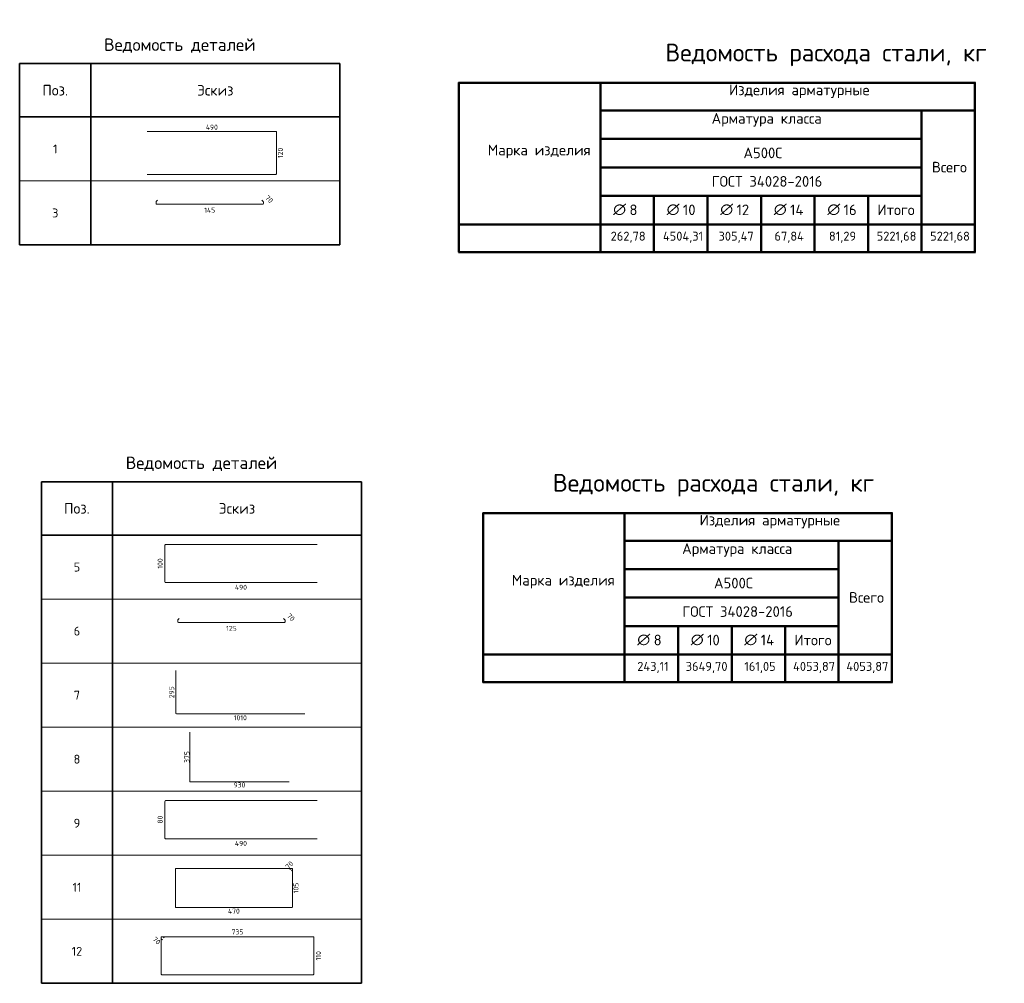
# Model space of a CAD drawing. Header units: millimetres. Extents: x 31477 to 55034, y 1098 to 14997.
# Tile 2 of 2: x 41195 to 55034, y 1098 to 14641. Entities that reach past the tile are written whole.
import ezdxf

# ---------------------------------------------------------------- set-up
doc = ezdxf.new("R2010")
doc.units = ezdxf.units.MM
doc.layers.add('Standard', color=7, linetype='Continuous', lineweight=25)
doc.layers.add('Экспликация_ описание', color=7, linetype='Continuous', lineweight=13)
doc.styles.add('ISOCPEUR', font='ISOCPEUR')

msp = doc.modelspace()

# ---------------------------------------------------------------- linework, layer by layer
at = {"layer": 'Standard', "color": 7, "linetype": 'Continuous', "lineweight": 35, "transparency": 33554687}
for p, q in [((41195, 14025), (45695, 14025)), ((41195, 13275), (41195, 14025)), ((41195, 14025), (41195, 12375)), ((42195, 13275), (42195, 14025)), ((42195, 14025), (42195, 12375)), ((45695, 13275), (45695, 14025)), ((45695, 14025), (45695, 12375)), ((45695, 13275), (41195, 13275)), ((41195, 13125), (41195, 11475)), ((42195, 13125), (42195, 11475)), ((45695, 13125), (45695, 11475)), ((41195, 11475), (45695, 11475)), ((41500, 8148), (46000, 8148)), ((41500, 7398), (41500, 8148)), ((41500, 8148), (41500, 6498)), ((42500, 7398), (42500, 8148)), ((42500, 8148), (42500, 6498)), ((46000, 7398), (46000, 8148)), ((46000, 8148), (46000, 6498)), ((46000, 7398), (41500, 7398)), ((41500, 7248), (41500, 5598)), ((42500, 7248), (42500, 5598)), ((46000, 7248), (46000, 5598)), ((41500, 6348), (41500, 4698)), ((42500, 6348), (42500, 4698)), ((46000, 6348), (46000, 4698)), ((41500, 5448), (41500, 3798)), ((42500, 5448), (42500, 3798)), ((46000, 5448), (46000, 3798)), ((41500, 4548), (41500, 2898)), ((42500, 4548), (42500, 2898)), ((46000, 4548), (46000, 2898)), ((41500, 3648), (41500, 1998)), ((42500, 3648), (42500, 1998)), ((46000, 3648), (46000, 1998)), ((41500, 2748), (41500, 1098)), ((42500, 2748), (42500, 1098)), ((46000, 2748), (46000, 1098)), ((41500, 1098), (46000, 1098))]:
    msp.add_line(p, q, dxfattribs=at)
at = {"layer": 'Standard', "color": 4, "linetype": 'Continuous', "lineweight": 18, "transparency": 33554687}
for p, q in [((42988, 13072), (44796, 13072)), ((44804, 13063), (44804, 12475)), ((44796, 12466), (42988, 12466)), ((43235, 6740), (43235, 7255)), ((43245, 7265), (45374, 7265)), ((45374, 6730), (43245, 6730)), ((43389, 4895), (43389, 5492)), ((45204, 4886), (43397, 4886)), ((43588, 3936), (43588, 4627)), ((44983, 3929), (43595, 3929)), ((43235, 3140), (43235, 3655)), ((43245, 3665), (45374, 3665)), ((45374, 3130), (43245, 3130))]:
    msp.add_line(p, q, dxfattribs=at)
at = {"layer": 'Standard', "color": 7, "linetype": 'Continuous', "lineweight": 13, "transparency": 33554687}
for p, q in [((41195, 12375), (45695, 12375)), ((41195, 11475), (45695, 11475)), ((41500, 6498), (46000, 6498)), ((41500, 5598), (46000, 5598)), ((41500, 4698), (46000, 4698)), ((41500, 3798), (46000, 3798)), ((41500, 2898), (46000, 2898)), ((41500, 1998), (46000, 1998)), ((41500, 1098), (46000, 1098))]:
    msp.add_line(p, q, dxfattribs=at)
at = {"layer": 'Standard', "color": 40, "linetype": 'Continuous', "lineweight": 18, "transparency": 33554687}
for p, q in [((43112, 12056), (43112, 12079)), ((43114, 12084), (43133, 12104)), ((44612, 12048), (43120, 12048)), ((44599, 12104), (44618, 12084)), ((44620, 12079), (44620, 12056)), ((43417, 6179), (43417, 6202)), ((43419, 6208), (43438, 6227)), ((44917, 6171), (43425, 6171)), ((44904, 6227), (44923, 6208)), ((44925, 6202), (44925, 6179)), ((43384, 2169), (43384, 2705)), ((43390, 2711), (45023, 2711)), ((44994, 2698), (45006, 2709)), ((45009, 2711), (45023, 2711)), ((45026, 2689), (45014, 2677)), ((45028, 2706), (45028, 2169)), ((45028, 2706), (45028, 2692)), ((45021, 2163), (43390, 2163)), ((43184, 1729), (43184, 1747)), ((43184, 1225), (43184, 1747)), ((43201, 1709), (43186, 1725)), ((43190, 1753), (45320, 1753)), ((43190, 1753), (43208, 1753)), ((43213, 1751), (43228, 1736)), ((45328, 1745), (45328, 1225)), ((45320, 1217), (43192, 1217))]:
    msp.add_line(p, q, dxfattribs=at)
at = {"layer": 'Standard', "color": 4, "linetype": 'Continuous', "lineweight": 18, "transparency": 33554687}
for centre, radius, start, end in [((44796, 13063), 8.36, 0, 90), ((44796, 12475), 8.36, 270, 0), ((43245, 7255), 9.84, 90, 180), ((43245, 6740), 9.84, 180, 270), ((43397, 4895), 8.36, 180, 270), ((43595, 3936), 6.42, 180, 270), ((43245, 3655), 9.84, 90, 180), ((43245, 3140), 9.84, 180, 270)]:
    msp.add_arc(centre, radius, start, end, dxfattribs=at)
at = {"layer": 'Standard', "color": 40, "linetype": 'Continuous', "lineweight": 18, "transparency": 33554687}
for centre, radius, start, end in [((43120, 12079), 8, 135, 180), ((43120, 12056), 8, 180, 270), ((44612, 12056), 8, 270, 0), ((44612, 12079), 8, 0, 45), ((43425, 6202), 8, 135, 180), ((43425, 6179), 8, 180, 270), ((44917, 6179), 8, 270, 0), ((44917, 6202), 8, 0, 45), ((43390, 2705), 6.05, 90, 180), ((45009, 2706), 4.84, 90, 135), ((45023, 2706), 4.84, 0, 90), ((45023, 2706), 4.84, 0, 90), ((45023, 2692), 4.84, 315, 0), ((43390, 2169), 6.05, 180, 270), ((45021, 2169), 6.05, 270, 0), ((43190, 1747), 6.33, 90, 180), ((43190, 1747), 6.33, 90, 180), ((43190, 1729), 6.33, 180, 225), ((43208, 1747), 6.33, 45, 90), ((45320, 1745), 7.91, 0, 90), ((43192, 1225), 7.91, 180, 270), ((45320, 1225), 7.91, 270, 0)]:
    msp.add_arc(centre, radius, start, end, dxfattribs=at)
at = {"layer": 'Экспликация_ описание', "color": 7, "linetype": 'Continuous', "lineweight": 50, "transparency": 33554687}
for p, q in [((47364, 13754), (54628, 13754)), ((47369, 13758), (47369, 11372)), ((49358, 13765), (49358, 13358)), ((49358, 13765), (49358, 11758)), ((54621, 13758), (54621, 11372)), ((49351, 13365), (53873, 13365)), ((49351, 13365), (54614, 13365)), ((49358, 13372), (49358, 12958)), ((53864, 13365), (54614, 13365)), ((53871, 13372), (53871, 11758)), ((49351, 12965), (53873, 12965)), ((49351, 12165), (50113, 12165)), ((49358, 12172), (49358, 11758)), ((50104, 12165), (50865, 12165)), ((50110, 12172), (50110, 11758)), ((50856, 12165), (51618, 12165)), ((50863, 12172), (50863, 11758)), ((51609, 12165), (52371, 12165)), ((51616, 12172), (51616, 11758)), ((52362, 12165), (53123, 12165)), ((52368, 12172), (52368, 11758)), ((49364, 11765), (47358, 11765)), ((49351, 11765), (50110, 11765)), ((49351, 11765), (50113, 11765)), ((49358, 11772), (49358, 11365)), ((49358, 11767), (49358, 11365)), ((50104, 11765), (50863, 11765)), ((50104, 11765), (50865, 11765)), ((50110, 11772), (50110, 11365)), ((50856, 11765), (51616, 11765)), ((50856, 11765), (51618, 11765)), ((50863, 11772), (50863, 11365)), ((51609, 11765), (52368, 11765)), ((51609, 11765), (52371, 11765)), ((51616, 11772), (51616, 11365)), ((52362, 11765), (53121, 11765)), ((52362, 11765), (53123, 11765)), ((52368, 11772), (52368, 11365)), ((53114, 11765), (53871, 11765)), ((53121, 11772), (53121, 11365)), ((53864, 11765), (54621, 11765)), ((53864, 11765), (54614, 11765)), ((53871, 11772), (53871, 11365)), ((47364, 11376), (54628, 11376)), ((47704, 7707), (53462, 7707)), ((47708, 7712), (47708, 5325)), ((49697, 7718), (49697, 7312)), ((49697, 7718), (49697, 5712)), ((53455, 7712), (53455, 5325)), ((49690, 7318), (52707, 7318)), ((49690, 7318), (53448, 7318)), ((49697, 7325), (49697, 6912)), ((52698, 7318), (53448, 7318)), ((52705, 7325), (52705, 5712)), ((49690, 6918), (52707, 6918)), ((49690, 6118), (50452, 6118)), ((49697, 6125), (49697, 5712)), ((50443, 6118), (51205, 6118)), ((50450, 6125), (50450, 5712)), ((51196, 6118), (51957, 6118)), ((51202, 6125), (51202, 5712)), ((49704, 5718), (47697, 5718)), ((49690, 5718), (50450, 5718)), ((49690, 5718), (50452, 5718)), ((49697, 5725), (49697, 5318)), ((49697, 5721), (49697, 5318)), ((50443, 5718), (51202, 5718)), ((50443, 5718), (51205, 5718)), ((50450, 5725), (50450, 5318)), ((51196, 5718), (51955, 5718)), ((51196, 5718), (51957, 5718)), ((51202, 5725), (51202, 5318)), ((51948, 5718), (52705, 5718)), ((51955, 5725), (51955, 5318)), ((52698, 5718), (53455, 5718)), ((52698, 5718), (53448, 5718)), ((52705, 5725), (52705, 5318)), ((47704, 5329), (53462, 5329))]:
    msp.add_line(p, q, dxfattribs=at)
at = {"layer": 'Экспликация_ описание', "color": 7, "linetype": 'Continuous', "lineweight": 25, "transparency": 33554687}
for p, q in [((54614, 13765), (54614, 13358)), ((54614, 13372), (54614, 11758)), ((53448, 7718), (53448, 7312)), ((53448, 7325), (53448, 5712))]:
    msp.add_line(p, q, dxfattribs=at)
at = {"layer": 'Экспликация_ описание', "color": 7, "linetype": 'Continuous', "lineweight": 35, "transparency": 33554687}
for p, q in [((53871, 13372), (53871, 12958)), ((50110, 12172), (50110, 11758)), ((50863, 12172), (50863, 11758)), ((51616, 12172), (51616, 11758)), ((52368, 12172), (52368, 11758)), ((53121, 12172), (53121, 11758)), ((49364, 11765), (47358, 11765)), ((52705, 7325), (52705, 6912)), ((50450, 6125), (50450, 5712)), ((51202, 6125), (51202, 5712)), ((51955, 6125), (51955, 5712)), ((49704, 5718), (47697, 5718))]:
    msp.add_line(p, q, dxfattribs=at)
at = {"layer": 'Экспликация_ описание', "color": 7, "linetype": 'Continuous', "lineweight": 50, "transparency": 33554687}
for points in [[(49358, 12965), (49358, 12565), (53871, 12565), (53871, 12965), (49358, 12965)], [(49358, 12565), (49358, 12165), (53871, 12165), (53871, 12565), (49358, 12565)], [(53121, 12165), (53121, 11765), (53871, 11765), (53871, 12165), (53121, 12165)], [(49697, 6918), (49697, 6518), (52705, 6518), (52705, 6918), (49697, 6918)], [(49697, 6518), (49697, 6118), (52705, 6118), (52705, 6518), (49697, 6518)], [(51955, 6118), (51955, 5718), (52705, 5718), (52705, 6118), (51955, 6118)]]:
    msp.add_lwpolyline(points, close=True, dxfattribs=at)

# ---------------------------------------------------------------- texts
at = {"layer": 'Standard', "color": 7, "linetype": 'Continuous', "lineweight": 35, "transparency": 33554687, "style": 'ISOCPEUR'}
for s, insert, char_height, width, attachment_point in [('\\A1;{\\fISOCPEUR|i0|b0;\\H175.000000;\\W1.000000;\\C7;Ведомость деталей}\\P', (43445, 14175), 87.5, 2256.11, 8), ('\\A1;{\\fISOCPEUR|i0|b0;\\H150.000000;\\W1.000000;\\C7;Поз.}\\P', (41695, 13650), 75, 436.84, 5), ('\\A1;{\\fISOCPEUR|i0|b0;\\H150.000000;\\W1.000000;\\C7;Эскиз}\\P', (43945, 13650), 75, 588.39, 5), ('\\A1;{\\fISOCPEUR|i0|b0;\\H125.000000;\\W1.000000;\\C7;1}\\P', (41695, 12825), 62.5, 97.22, 5), ('\\A1;{\\fISOCPEUR|i0|b0;\\H125.000000;\\W1.000000;\\C7;3}\\P', (41695, 11925), 62.5, 136.11, 5), ('\\A1;{\\fISOCPEUR|i0|b0;\\H175.000000;\\W1.000000;\\C7;Ведомость деталей}\\P', (43750, 8298), 87.5, 2256.11, 8), ('\\A1;{\\fISOCPEUR|i0|b0;\\H150.000000;\\W1.000000;\\C7;Поз.}\\P', (42000, 7773), 75, 436.84, 5), ('\\A1;{\\fISOCPEUR|i0|b0;\\H150.000000;\\W1.000000;\\C7;Эскиз}\\P', (44250, 7773), 75, 588.39, 5), ('\\A1;{\\fISOCPEUR|i0|b0;\\H125.000000;\\W1.000000;\\C7;5}\\P', (42000, 6948), 62.5, 136.11, 5), ('\\A1;{\\fISOCPEUR|i0|b0;\\H125.000000;\\W1.000000;\\C7;6}\\P', (42000, 6048), 62.5, 136.11, 5), ('\\A1;{\\fISOCPEUR|i0|b0;\\H125.000000;\\W1.000000;\\C7;7}\\P', (42000, 5148), 62.5, 136.11, 5), ('\\A1;{\\fISOCPEUR|i0|b0;\\H125.000000;\\W1.000000;\\C7;8}\\P', (42000, 4248), 62.5, 136.11, 5), ('\\A1;{\\fISOCPEUR|i0|b0;\\H125.000000;\\W1.000000;\\C7;9}\\P', (42000, 3348), 62.5, 136.11, 5), ('\\A1;{\\fISOCPEUR|i0|b0;\\H125.000000;\\W1.000000;\\C7;11}\\P', (42000, 2448), 62.5, 164.06, 5), ('\\A1;{\\fISOCPEUR|i0|b0;\\H125.000000;\\W1.000000;\\C7;12}\\P', (42000, 1548), 62.5, 196.88, 5)]:
    msp.add_mtext(s, dxfattribs=dict(at, insert=insert, char_height=char_height, width=width, attachment_point=attachment_point))
at = {"layer": 'Standard', "color": 7, "linetype": 'Continuous', "lineweight": 25, "transparency": 33554687, "char_height": 70, "attachment_point": 5, "style": 'ISOCPEUR'}
for s, insert, width in [('\\A1;{\\fISOCPEUR|i0|b0;\\H70.000000;\\W1.000000;\\C7;490}\\P', (43896, 13131), 186.08), ('\\A1;{\\fISOCPEUR|i0|b0;\\H70.000000;\\W1.000000;\\C7;145}\\P', (43866, 11964), 169.17), ('\\A1;{\\fISOCPEUR|i0|b0;\\H70.000000;\\W1.000000;\\C7;490}\\P', (44305, 6664), 186.08), ('\\A1;{\\fISOCPEUR|i0|b0;\\H70.000000;\\W1.000000;\\C7;125}\\P', (44171, 6087), 161.91), ('\\A1;{\\fISOCPEUR|i0|b0;\\H70.000000;\\W1.000000;\\C7;1010}\\P', (44296, 4830), 196), ('\\A1;{\\fISOCPEUR|i0|b0;\\H70.000000;\\W1.000000;\\C7;930}\\P', (44285, 3886), 178.96), ('\\A1;{\\fISOCPEUR|i0|b0;\\H70.000000;\\W1.000000;\\C7;490}\\P', (44305, 3064), 186.08), ('\\A1;{\\fISOCPEUR|i0|b0;\\H70.000000;\\W1.000000;\\C7;470}\\P', (44206, 2112), 186.08), ('\\A1;{\\fISOCPEUR|i0|b0;\\H70.000000;\\W1.000000;\\C7;735}\\P', (44256, 1820), 178.96)]:
    msp.add_mtext(s, dxfattribs=dict(at, insert=insert, width=width))
for s, insert, width, rotation in [('\\A1;{\\fISOCPEUR|i0|b0;\\H70.000000;\\W1.000000;\\C7;120}\\P', (44860, 12769), 161.91, 90), ('\\A1;{\\fISOCPEUR|i0|b0;\\H70.000000;\\W1.000000;\\C7;70}\\P', (44702, 12119), 128.63, 315), ('\\A1;{\\fISOCPEUR|i0|b0;\\H70.000000;\\W1.000000;\\C7;100}\\P', (43169, 6998), 161.91, 90), ('\\A1;{\\fISOCPEUR|i0|b0;\\H70.000000;\\W1.000000;\\C7;70}\\P', (45007, 6242), 128.63, 315), ('\\A1;{\\fISOCPEUR|i0|b0;\\H70.000000;\\W1.000000;\\C7;295}\\P', (43332, 5189), 178.96, 90), ('\\A1;{\\fISOCPEUR|i0|b0;\\H70.000000;\\W1.000000;\\C7;375}\\P', (43545, 4278), 178.96, 90), ('\\A1;{\\fISOCPEUR|i0|b0;\\H70.000000;\\W1.000000;\\C7;80}\\P', (43169, 3398), 128.62, 90), ('\\A1;{\\fISOCPEUR|i0|b0;\\H70.000000;\\W1.000000;\\C7;70}\\P', (44985, 2761), 128.62, 45), ('\\A1;{\\fISOCPEUR|i0|b0;\\H70.000000;\\W1.000000;\\C7;105}\\P', (45078, 2437), 161.91, 90), ('\\A1;{\\fISOCPEUR|i0|b0;\\H70.000000;\\W1.000000;\\C7;70}\\P', (43119, 1697), 128.63, 315), ('\\A1;{\\fISOCPEUR|i0|b0;\\H70.000000;\\W1.000000;\\C7;110}\\P', (45394, 1485), 144.87, 90)]:
    msp.add_mtext(s, dxfattribs=dict(at, insert=insert, width=width, rotation=rotation))
at = {"layer": 'Экспликация_ описание', "color": 7, "linetype": 'Continuous', "lineweight": 35, "transparency": 33554687, "attachment_point": 7, "style": 'ISOCPEUR'}
for s, insert, char_height, width in [('\\A1;{\\fISOCPEUR|i0|b0;\\H249.538559;\\W1.000000;\\C7;Ведомость расхода стали, кг}\\P', (50269, 13987), 249.54, 4827.26), ('\\A1;{\\fISOCPEUR|i0|b0;\\H149.488419;\\W1.000000;\\C7;Изделия арматурные}\\P', (51164, 13539), 149.49, 2039.4), ('\\A1;{\\fISOCPEUR|i0|b0;\\H149.488419;\\W1.000000;\\C7;Арматура класса}\\P', (50920, 13139), 149.49, 1732.74), ('\\A1;{\\fISOCPEUR|i0|b0;\\H149.488419;\\W1.000000;\\C7;Марка изделия}\\P', (47773, 12694), 149.49, 1470.9), ('\\A1;{\\fISOCPEUR|i0|b0;\\H149.488419;\\W1.000000;\\C7;А500С}\\P', (51367, 12694), 149.49, 624.02), ('\\A1;{\\fISOCPEUR|i0|b0;\\H149.488419;\\W1.000000;\\C7;ГОСТ 34028-2016}\\P', (50921, 12294), 149.49, 1641.63), ('\\A1;{\\fISOCPEUR|i0|b0;\\H149.488419;\\W1.000000;\\C7;Всего}\\P', (54016, 12494), 149.49, 593.91), ('\\A1;{\\fISOCPEUR|i0|b0;\\H149.488419;\\W1.000000;\\C7;∅}\\P', (49536, 11894), 149.49, 195.69), ('\\A1;{\\fISOCPEUR|i0|b0;\\H149.488419;\\W1.000000;\\C7; 8}\\P', (49670, 11894), 149.49, 259.11), ('\\A1;{\\fISOCPEUR|i0|b0;\\H149.488419;\\W1.000000;\\C7;∅}\\P', (50288, 11894), 149.49, 195.69), ('\\A1;{\\fISOCPEUR|i0|b0;\\H149.488419;\\W1.000000;\\C7; 10}\\P', (50422, 11894), 149.49, 330.23), ('\\A1;{\\fISOCPEUR|i0|b0;\\H149.488419;\\W1.000000;\\C7;∅}\\P', (51041, 11894), 149.49, 195.69), ('\\A1;{\\fISOCPEUR|i0|b0;\\H149.488419;\\W1.000000;\\C7; 12}\\P', (51175, 11894), 149.49, 330.23), ('\\A1;{\\fISOCPEUR|i0|b0;\\H149.488419;\\W1.000000;\\C7;∅}\\P', (51794, 11894), 149.49, 195.69), ('\\A1;{\\fISOCPEUR|i0|b0;\\H149.488419;\\W1.000000;\\C7; 14}\\P', (51928, 11894), 149.49, 345.77), ('\\A1;{\\fISOCPEUR|i0|b0;\\H149.488419;\\W1.000000;\\C7;∅}\\P', (52546, 11894), 149.49, 195.69), ('\\A1;{\\fISOCPEUR|i0|b0;\\H149.488419;\\W1.000000;\\C7; 16}\\P', (52680, 11894), 149.49, 330.23), ('\\A1;{\\fISOCPEUR|i0|b0;\\H149.488419;\\W1.000000;\\C7;Итого}\\P', (53249, 11894), 149.49, 639.06), ('\\A1;{\\fISOCPEUR|i0|b0;\\H126.488419;\\W1.000000;\\C7;262,78}\\P', (49501, 11506), 126.49, 547.1), ('\\A1;{\\fISOCPEUR|i0|b0;\\H126.488419;\\W1.000000;\\C7;4504,31}\\P', (50236, 11506), 126.49, 633.66), ('\\A1;{\\fISOCPEUR|i0|b0;\\H126.488419;\\W1.000000;\\C7;305,47}\\P', (51017, 11506), 126.49, 559.83), ('\\A1;{\\fISOCPEUR|i0|b0;\\H126.488419;\\W1.000000;\\C7;67,84}\\P', (51803, 11506), 126.49, 470.67), ('\\A1;{\\fISOCPEUR|i0|b0;\\H126.488419;\\W1.000000;\\C7;81,29}\\P', (52569, 11506), 126.49, 428.83), ('\\A1;{\\fISOCPEUR|i0|b0;\\H126.488419;\\W1.000000;\\C7;5221,68}\\P', (53240, 11506), 126.49, 608.14), ('\\A1;{\\fISOCPEUR|i0|b0;\\H126.488419;\\W1.000000;\\C7;5221,68}\\P', (53991, 11506), 126.49, 608.14), ('\\A1;{\\fISOCPEUR|i0|b0;\\H249.538559;\\W1.000000;\\C7;Ведомость расхода стали, кг}\\P', (48688, 7940), 249.54, 4827.26), ('\\A1;{\\fISOCPEUR|i0|b0;\\H149.488419;\\W1.000000;\\C7;Изделия арматурные}\\P', (50750, 7492), 149.49, 2039.4), ('\\A1;{\\fISOCPEUR|i0|b0;\\H149.488419;\\W1.000000;\\C7;Арматура класса}\\P', (50506, 7092), 149.49, 1732.74), ('\\A1;{\\fISOCPEUR|i0|b0;\\H149.488419;\\W1.000000;\\C7;Марка изделия}\\P', (48112, 6648), 149.49, 1470.9), ('\\A1;{\\fISOCPEUR|i0|b0;\\H149.488419;\\W1.000000;\\C7;А500С}\\P', (50953, 6648), 149.49, 624.02), ('\\A1;{\\fISOCPEUR|i0|b0;\\H149.488419;\\W1.000000;\\C7;ГОСТ 34028-2016}\\P', (50508, 6248), 149.49, 1641.63), ('\\A1;{\\fISOCPEUR|i0|b0;\\H149.488419;\\W1.000000;\\C7;Всего}\\P', (52851, 6447), 149.49, 593.91), ('\\A1;{\\fISOCPEUR|i0|b0;\\H149.488419;\\W1.000000;\\C7;∅}\\P', (49875, 5848), 149.49, 195.69), ('\\A1;{\\fISOCPEUR|i0|b0;\\H149.488419;\\W1.000000;\\C7; 8}\\P', (50010, 5848), 149.49, 259.11), ('\\A1;{\\fISOCPEUR|i0|b0;\\H149.488419;\\W1.000000;\\C7;∅}\\P', (50627, 5848), 149.49, 195.69), ('\\A1;{\\fISOCPEUR|i0|b0;\\H149.488419;\\W1.000000;\\C7; 10}\\P', (50762, 5848), 149.49, 330.23), ('\\A1;{\\fISOCPEUR|i0|b0;\\H149.488419;\\W1.000000;\\C7;∅}\\P', (51380, 5848), 149.49, 195.69), ('\\A1;{\\fISOCPEUR|i0|b0;\\H149.488419;\\W1.000000;\\C7; 14}\\P', (51515, 5848), 149.49, 345.77), ('\\A1;{\\fISOCPEUR|i0|b0;\\H149.488419;\\W1.000000;\\C7;Итого}\\P', (52082, 5848), 149.49, 639.06), ('\\A1;{\\fISOCPEUR|i0|b0;\\H126.488419;\\W1.000000;\\C7;243,11}\\P', (49875, 5459), 126.49, 503.13), ('\\A1;{\\fISOCPEUR|i0|b0;\\H126.488419;\\W1.000000;\\C7;3649,70}\\P', (50556, 5459), 126.49, 648.81), ('\\A1;{\\fISOCPEUR|i0|b0;\\H126.488419;\\W1.000000;\\C7;161,05}\\P', (51380, 5459), 126.49, 490.26), ('\\A1;{\\fISOCPEUR|i0|b0;\\H126.488419;\\W1.000000;\\C7;4053,87}\\P', (52065, 5459), 126.49, 648.81), ('\\A1;{\\fISOCPEUR|i0|b0;\\H126.488419;\\W1.000000;\\C7;4053,87}\\P', (52814, 5459), 126.49, 648.81)]:
    msp.add_mtext(s, dxfattribs=dict(at, insert=insert, char_height=char_height, width=width))

doc.saveas('drawing.dxf')
